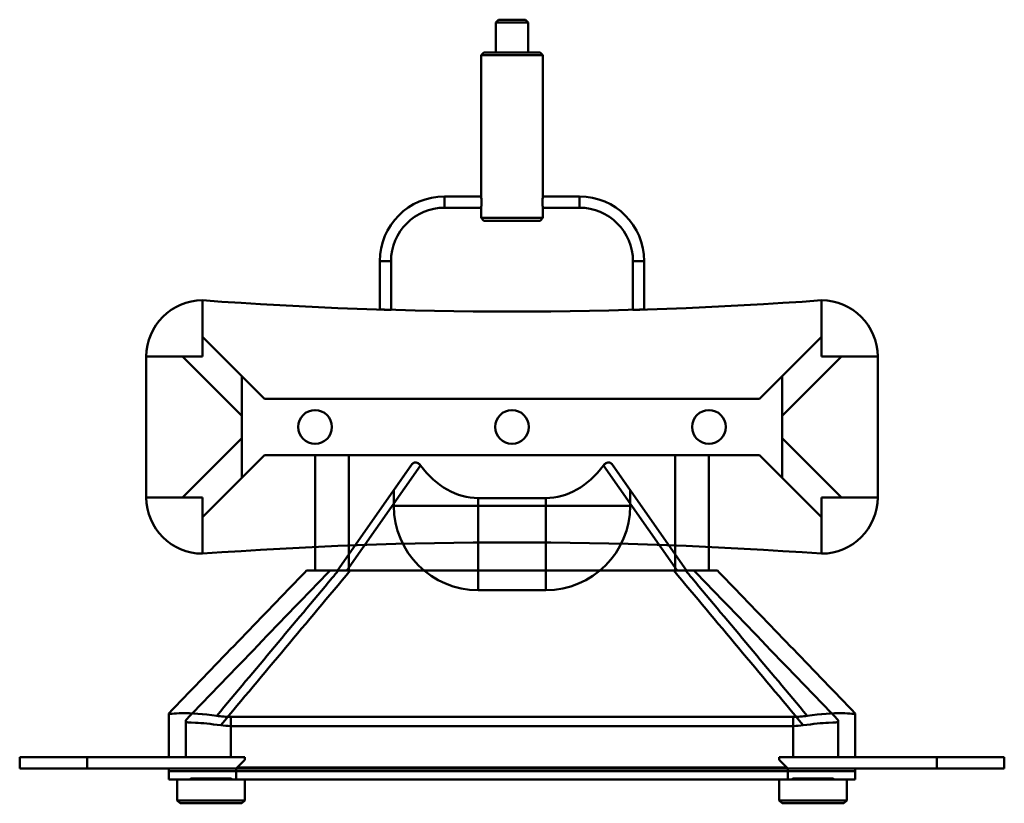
# Model space of a CAD drawing. Header units: millimetres. Extents: x -88 to 88, y -54 to 85.
import ezdxf

# ---------------------------------------------------------------- set-up
doc = ezdxf.new("R2010")
doc.units = ezdxf.units.MM
doc.layers.add('1', color=7, linetype='CONTINUOUS', true_color=0xffffff)

msp = doc.modelspace()

# ---------------------------------------------------------------- linework, layer by layer
at = {"layer": '1', "color": 30, "linetype": 'Continuous', "lineweight": 50}
for p, q in [((-2.4, 85), (-2.9, 84.5)), ((-2.4, 85), (-2.9, 84.5)), ((-2.9, 84.5), (2.9, 84.5)), ((2.9, 84.5), (-2.9, 84.5)), ((-2.9, 84.5), (-2.9, 79.2)), ((-2.9, 84.5), (-2.9, 79.2)), ((-2.4, 85), (2.4, 85)), ((2.4, 85), (-2.4, 85)), ((2.9, 84.5), (2.4, 85)), ((2.9, 84.5), (2.4, 85)), ((2.9, 79.2), (2.9, 84.5)), ((2.9, 79.2), (2.9, 84.5)), ((-5, 79.2), (-5.5, 78.7)), ((-5, 79.2), (-5.5, 78.7)), ((-5, 79.2), (5, 79.2)), ((5, 79.2), (-5, 79.2)), ((2.9, 79.2), (-2.9, 79.2)), ((-2.9, 79.2), (2.9, 79.2)), ((5.5, 78.7), (5, 79.2)), ((5.5, 78.7), (5, 79.2)), ((-5.5, 78.7), (5.5, 78.7)), ((5.5, 78.7), (-5.5, 78.7)), ((-5.5, 78.7), (-5.5, 53.6)), ((-5.5, 78.7), (-5.5, 53.6)), ((5.5, 53.6), (5.5, 78.7)), ((5.5, 53.6), (5.5, 78.7)), ((-12, 51.6), (-12, 53.6)), ((-12, 53.6), (-12, 51.6)), ((-5.5, 53.6), (-12, 53.6)), ((-5.5, 53.6), (-12, 53.6)), ((12, 53.6), (5.5, 53.6)), ((12, 53.6), (5.5, 53.6)), ((12, 53.6), (12, 51.6)), ((12, 51.6), (12, 53.6)), ((-12, 51.6), (-5.5, 51.6)), ((-12, 51.6), (-5.5, 51.6)), ((-5.5, 51.61), (-5.5, 49.8)), ((-5.5, 51.61), (-5.5, 49.8)), ((5.5, 49.8), (5.5, 51.61)), ((5.5, 49.8), (5.5, 51.61)), ((5.5, 51.6), (12, 51.6)), ((5.5, 51.6), (12, 51.6)), ((5.5, 49.8), (-5.5, 49.8)), ((-5.5, 49.8), (5.5, 49.8)), ((-5.5, 49.8), (-5, 49.3)), ((-5.5, 49.8), (-5, 49.3)), ((-5, 49.3), (5, 49.3)), ((5, 49.3), (-5, 49.3)), ((5, 49.3), (5.5, 49.8)), ((5, 49.3), (5.5, 49.8)), ((-21.5, 42.1), (-23.5, 42.1)), ((-23.5, 42.1), (-21.5, 42.1)), ((-23.5, 42.1), (-23.5, 33.51)), ((-23.5, 42.1), (-23.5, 33.51)), ((-21.5, 33.46), (-21.5, 42.1)), ((-21.5, 33.46), (-21.5, 42.1)), ((21.5, 42.1), (23.5, 42.1)), ((23.5, 42.1), (21.5, 42.1)), ((21.5, 42.1), (21.5, 33.46)), ((21.5, 42.1), (21.5, 33.46)), ((23.5, 33.51), (23.5, 42.1)), ((23.5, 33.51), (23.5, 42.1)), ((-55, 35.15), (-55, 25.15)), ((-55, 25.15), (-55, 35.15)), ((-55, 35.15), (-55, 28.69)), ((-55, 28.69), (-55, 35.15)), ((-55, 35.15), (-55, 28.69)), ((-55, 28.69), (-55, 35.15)), ((-55, 35.15), (-55, 25.15)), ((-55, 25.15), (-55, 35.15)), ((55, 28.69), (55, 35.15)), ((55, 25.15), (55, 35.15)), ((55, 35.15), (55, 25.15)), ((55, 35.15), (55, 28.69)), ((55, 35.15), (55, 28.69)), ((55, 25.15), (55, 35.15)), ((55, 28.69), (55, 35.15)), ((55, 35.15), (55, 25.15)), ((-43.96, 17.65), (-55, 28.69)), ((-48, 21.69), (-55, 28.69)), ((-55, 28.69), (-43.96, 17.65)), ((-55, 28.69), (-55, 25.15)), ((-43.96, 17.65), (-55, 28.69)), ((-55, 25.15), (-55, 28.69)), ((-43.96, 17.65), (-55, 28.69)), ((-55, 28.69), (-48, 21.69)), ((-55, 28.69), (-55, 25.15)), ((-55, 28.69), (-43.96, 17.65)), ((-55, 28.69), (-43.96, 17.65)), ((-55, 25.15), (-55, 28.69)), ((43.96, 17.65), (55, 28.69)), ((43.96, 17.65), (55, 28.69)), ((43.96, 17.65), (55, 28.69)), ((55, 28.69), (43.96, 17.65)), ((55, 28.69), (43.96, 17.65)), ((55, 28.69), (43.96, 17.65)), ((48, 21.69), (55, 28.69)), ((55, 28.69), (48, 21.69)), ((55, 25.15), (55, 28.69)), ((55, 28.69), (55, 25.15)), ((55, 28.69), (55, 25.15)), ((55, 25.15), (55, 28.69)), ((-65, 25.15), (-65, 0.15)), ((-55, 25.15), (-65, 25.15)), ((-65, 25.15), (-55, 25.15)), ((-65, 25.15), (-55, 25.15)), ((-55, 25.15), (-65, 25.15)), ((-65, 25.15), (-65, 0.15)), ((-65, 25.15), (-58.54, 25.15)), ((-65, 0.15), (-65, 25.15)), ((-65, 25.15), (-58.54, 25.15)), ((-58.54, 25.15), (-65, 25.15)), ((-65, 0.15), (-65, 25.15)), ((-58.54, 25.15), (-65, 25.15)), ((-58.54, 25.15), (-48, 14.61)), ((-58.54, 25.15), (-48, 14.61)), ((-58.54, 25.15), (-55, 25.15)), ((-55, 25.15), (-58.54, 25.15)), ((-48, 14.61), (-58.54, 25.15)), ((-48, 14.61), (-58.54, 25.15)), ((-48, 14.61), (-58.54, 25.15)), ((-58.54, 25.15), (-48, 14.61)), ((-58.54, 25.15), (-55, 25.15)), ((-55, 25.15), (-58.54, 25.15)), ((-48, 14.61), (-58.54, 25.15)), ((-58.54, 25.15), (-48, 14.61)), ((48, 14.61), (58.54, 25.15)), ((58.54, 25.15), (48, 14.61)), ((58.54, 25.15), (48, 14.61)), ((48, 14.61), (58.54, 25.15)), ((58.54, 25.15), (48, 14.61)), ((48, 14.61), (58.54, 25.15)), ((48, 14.61), (58.54, 25.15)), ((58.54, 25.15), (48, 14.61)), ((55, 25.15), (58.54, 25.15)), ((65, 25.15), (55, 25.15)), ((55, 25.15), (65, 25.15)), ((55, 25.15), (65, 25.15)), ((55, 25.15), (58.54, 25.15)), ((58.54, 25.15), (55, 25.15)), ((65, 25.15), (55, 25.15)), ((58.54, 25.15), (55, 25.15)), ((65, 25.15), (58.54, 25.15)), ((58.54, 25.15), (65, 25.15)), ((65, 25.15), (58.54, 25.15)), ((58.54, 25.15), (65, 25.15)), ((65, 0.15), (65, 25.15)), ((65, 0.15), (65, 25.15)), ((65, 25.15), (65, 0.15)), ((65, 25.15), (65, 0.15)), ((-48, 21.69), (-48, 14.61)), ((-48, 14.61), (-48, 21.69)), ((48, 21.69), (48, 14.61)), ((48, 14.61), (48, 21.69)), ((-43.96, 17.65), (43.96, 17.65)), ((43.96, 17.65), (-43.96, 17.65)), ((43.96, 17.65), (-43.96, 17.65)), ((43.96, 17.65), (-43.96, 17.65)), ((-43.96, 17.65), (43.96, 17.65)), ((-43.96, 17.65), (43.96, 17.65)), ((-48, 10.69), (-48, 14.61)), ((-48, 14.61), (-48, 10.69)), ((-48, 10.69), (-48, 14.61)), ((-48, 10.69), (-48, 14.61)), ((-48, 14.61), (-48, 10.69)), ((-48, 14.61), (-48, 10.69)), ((48, 10.69), (48, 14.61)), ((48, 10.69), (48, 14.61)), ((48, 14.61), (48, 10.69)), ((48, 14.61), (48, 10.69)), ((48, 10.69), (48, 14.61)), ((48, 14.61), (48, 10.69)), ((-48, 10.69), (-58.54, 0.15)), ((-58.54, 0.15), (-48, 10.69)), ((-48, 10.69), (-58.54, 0.15)), ((-58.54, 0.15), (-48, 10.69)), ((-58.54, 0.15), (-48, 10.69)), ((-48, 10.69), (-58.54, 0.15)), ((-58.54, 0.15), (-48, 10.69)), ((-48, 10.69), (-58.54, 0.15)), ((-48, 3.61), (-48, 10.69)), ((-48, 10.69), (-48, 3.61)), ((48, 10.69), (58.54, 0.15)), ((48, 10.69), (58.54, 0.15)), ((48, 10.69), (58.54, 0.15)), ((48, 3.61), (48, 10.69)), ((58.54, 0.15), (48, 10.69)), ((48, 10.69), (58.54, 0.15)), ((58.54, 0.15), (48, 10.69)), ((48, 10.69), (48, 3.61)), ((58.54, 0.15), (48, 10.69)), ((58.54, 0.15), (48, 10.69)), ((-55, -3.39), (-43.96, 7.65)), ((-43.96, 7.65), (-55, -3.39)), ((-55, -3.39), (-43.96, 7.65)), ((-55, -3.39), (-43.96, 7.65)), ((-43.96, 7.65), (-55, -3.39)), ((-43.96, 7.65), (-55, -3.39)), ((-43.96, 7.65), (43.96, 7.65)), ((-43.96, 7.65), (43.96, 7.65)), ((43.96, 7.65), (-43.96, 7.65)), ((43.96, 7.65), (-43.96, 7.65)), ((-43.96, 7.65), (43.96, 7.65)), ((43.96, 7.65), (-43.96, 7.65)), ((-29, 7.65), (-35, 7.65)), ((-35, 7.65), (-29, 7.65)), ((-35, 7.65), (-35, -12.85)), ((-35, -12.85), (-35, 7.65)), ((29, 7.65), (-29, 7.65)), ((-29, -12.85), (-29, 7.65)), ((29, 7.65), (-29, 7.65)), ((-29, 7.65), (-29, -12.85)), ((35, 7.65), (29, 7.65)), ((35, 7.65), (29, 7.65)), ((29, -12.85), (29, 7.65)), ((29, 7.65), (29, -12.85)), ((35, -12.85), (35, 7.65)), ((35, 7.65), (35, -12.85)), ((43.96, 7.65), (55, -3.39)), ((55, -3.39), (43.96, 7.65)), ((43.96, 7.65), (55, -3.39)), ((43.96, 7.65), (55, -3.39)), ((55, -3.39), (43.96, 7.65)), ((55, -3.39), (43.96, 7.65)), ((-31, -12.85), (-17.84, 5.94)), ((-17.84, 5.94), (-31, -12.85)), ((-16.28, 5.83), (-29.36, -12.85)), ((-29.36, -12.85), (-16.28, 5.83)), ((-17.84, 5.94), (-21, 1.43)), ((-21, 1.43), (-17.84, 5.94)), ((16.28, 5.83), (29.36, -12.85)), ((29.36, -12.85), (16.28, 5.83)), ((17.84, 5.94), (31, -12.85)), ((31, -12.85), (17.84, 5.94)), ((17.84, 5.94), (21, 1.43)), ((21, 1.43), (17.84, 5.94)), ((-55, -3.39), (-48, 3.61)), ((-48, 3.61), (-55, -3.39)), ((48, 3.61), (55, -3.39)), ((55, -3.39), (48, 3.61)), ((-58.54, 0.15), (-65, 0.15)), ((-65, 0.15), (-58.54, 0.15)), ((-65, 0.15), (-55, 0.15)), ((-65, 0.15), (-58.54, 0.15)), ((-55, 0.15), (-65, 0.15)), ((-65, 0.15), (-55, 0.15)), ((-55, 0.15), (-65, 0.15)), ((-58.54, 0.15), (-65, 0.15)), ((-58.54, 0.15), (-55, 0.15)), ((-55, 0.15), (-58.54, 0.15)), ((-55, 0.15), (-58.54, 0.15)), ((-58.54, 0.15), (-55, 0.15)), ((-55, -3.39), (-55, 0.15)), ((-55, 0.15), (-55, -9.85)), ((-55, -9.85), (-55, 0.15)), ((-55, 0.15), (-55, -9.85)), ((-55, 0.15), (-55, -3.39)), ((-55, 0.15), (-55, -3.39)), ((-55, -9.85), (-55, 0.15)), ((-55, -3.39), (-55, 0.15)), ((-21, -1.35), (-21, 1.43)), ((-21, 1.43), (-21, -1.35)), ((6, 0), (-6, 0)), ((-6, 0), (6, 0)), ((-6, 0), (-6, -1.35)), ((-6, -1.35), (-6, 0)), ((6, 0), (6, -1.35)), ((6, -1.35), (6, 0)), ((21, -1.35), (21, 1.43)), ((21, 1.43), (21, -1.35)), ((65, 0.15), (55, 0.15)), ((55, -9.85), (55, 0.15)), ((55, 0.15), (55, -3.39)), ((65, 0.15), (55, 0.15)), ((55, -9.85), (55, 0.15)), ((55, 0.15), (58.54, 0.15)), ((55, 0.15), (55, -9.85)), ((55, -3.39), (55, 0.15)), ((55, 0.15), (65, 0.15)), ((55, 0.15), (65, 0.15)), ((58.54, 0.15), (55, 0.15)), ((55, 0.15), (55, -9.85)), ((58.54, 0.15), (55, 0.15)), ((55, 0.15), (55, -3.39)), ((55, -3.39), (55, 0.15)), ((55, 0.15), (58.54, 0.15)), ((58.54, 0.15), (65, 0.15)), ((58.54, 0.15), (65, 0.15)), ((65, 0.15), (58.54, 0.15)), ((65, 0.15), (58.54, 0.15)), ((-6, -1.35), (-21, -1.35)), ((-21, -1.35), (-6, -1.35)), ((-6, -1.35), (-6, -16.35)), ((-6, -16.35), (-6, -1.35)), ((6, -1.35), (-6, -1.35)), ((-6, -1.35), (6, -1.35)), ((6, -16.35), (6, -1.35)), ((6, -1.35), (6, -16.35)), ((21, -1.35), (6, -1.35)), ((21, -1.35), (6, -1.35)), ((-55, -9.85), (-55, -3.39)), ((-55, -3.39), (-55, -9.85)), ((-55, -3.39), (-55, -9.85)), ((-55, -9.85), (-55, -3.39)), ((55, -9.85), (55, -3.39)), ((55, -3.39), (55, -9.85)), ((55, -3.39), (55, -9.85)), ((55, -9.85), (55, -3.39)), ((-35, -12.85), (-29, -12.85)), ((-35, -12.85), (-29, -12.85)), ((-31, -12.85), (-29.36, -12.85)), ((-29.36, -12.85), (-31, -12.85)), ((-30.87, -12.85), (30.87, -12.85)), ((30.87, -12.85), (-30.87, -12.85)), ((-29.36, -12.85), (29.36, -12.85)), ((-29.36, -12.85), (29.36, -12.85)), ((-29, -12.85), (29, -12.85)), ((-29, -12.85), (29, -12.85)), ((28.76, -12.85), (-28.76, -12.85)), ((-28.76, -12.85), (28.76, -12.85)), ((29, -12.85), (35, -12.85)), ((35, -12.85), (29, -12.85)), ((31, -12.85), (29.36, -12.85)), ((29.36, -12.85), (31, -12.85)), ((-6, -16.35), (6, -16.35)), ((6, -16.35), (-6, -16.35)), ((-61, -38.26), (-61, -46)), ((-61, -38.26), (-61, -46)), ((61, -38.26), (61, -46)), ((61, -38.26), (61, -46)), ((-58, -39.61), (-58, -46)), ((-58, -39.61), (-58, -46)), ((-50, -38.85), (-50, -46)), ((50, -38.85), (-50, -38.85)), ((-50, -38.85), (50, -38.85)), ((-50, -38.85), (-50, -46)), ((50, -38.85), (50, -46)), ((50, -38.85), (50, -46)), ((58, -39.61), (58, -46)), ((58, -39.61), (58, -46)), ((-50, -40.48), (-50, -46)), ((50, -40.48), (-50, -40.48)), ((-50, -40.48), (50, -40.48)), ((-50, -40.48), (-50, -46)), ((50, -40.48), (50, -46)), ((50, -40.48), (50, -46)), ((-87.5, -46), (-87.5, -48)), ((-75.5, -46), (-87.5, -46)), ((-87.5, -46), (-75.5, -46)), ((-87.5, -48), (-87.5, -46)), ((-50, -46), (-75.5, -46)), ((-75.5, -48), (-75.5, -46)), ((-75.5, -46), (-75.5, -48)), ((-75.5, -46), (-50, -46)), ((-50, -46), (-61, -46)), ((-61, -46), (-50, -46)), ((-58, -46), (-50, -46)), ((-50, -46), (-58, -46)), ((-47.5, -46), (-50, -46)), ((-50, -46), (-47.5, -46)), ((-48.85, -47.85), (-47.5, -46.5)), ((-47.5, -46.5), (-48.85, -47.85)), ((-47.5, -46.5), (-47.5, -46)), ((-47.5, -46), (-47.5, -46.5)), ((47.5, -46), (50, -46)), ((50, -46), (47.5, -46)), ((47.5, -46), (47.5, -46.5)), ((47.5, -46.5), (47.5, -46)), ((48.85, -47.85), (47.5, -46.5)), ((47.5, -46.5), (48.85, -47.85)), ((75.5, -46), (50, -46)), ((61, -46), (50, -46)), ((58, -46), (50, -46)), ((50, -46), (58, -46)), ((50, -46), (75.5, -46)), ((50, -46), (61, -46)), ((75.5, -48), (75.5, -46)), ((87.5, -46), (75.5, -46)), ((75.5, -46), (87.5, -46)), ((75.5, -46), (75.5, -48)), ((87.5, -46), (87.5, -48)), ((87.5, -48), (87.5, -46)), ((-75.5, -48), (-87.5, -48)), ((-87.5, -48), (-75.5, -48)), ((-61, -48), (-75.5, -48)), ((-75.5, -48), (-61, -48)), ((-49, -48), (-61, -48)), ((-61, -48), (-49, -48)), ((-49, -48), (-61, -48)), ((-49, -48), (-61, -48)), ((-61, -48), (-61, -48.5)), ((-61, -48), (-49, -48)), ((-61, -48), (-49, -48)), ((-61, -48.5), (-61, -48)), ((-61, -48), (-61, -50)), ((-61, -50), (-61, -48)), ((61, -48.5), (-61, -48.5)), ((-61, -50), (-61, -48.5)), ((-61, -48.5), (-61, -50)), ((-61, -48.5), (61, -48.5)), ((-48.85, -47.85), (-49, -48)), ((-49, -48), (-48.85, -47.85)), ((49, -48), (-49, -48)), ((-49, -48), (-49, -50)), ((49, -48), (-49, -48)), ((-49, -48), (49, -48)), ((-49, -50), (-49, -48)), ((-49, -48), (49, -48)), ((48.85, -47.85), (-48.85, -47.85)), ((48.85, -47.85), (-48.85, -47.85)), ((-48.85, -47.85), (48.85, -47.85)), ((-48.85, -47.85), (48.85, -47.85)), ((49, -48), (48.85, -47.85)), ((48.85, -47.85), (49, -48)), ((61, -48), (49, -48)), ((49, -48), (61, -48)), ((61, -48), (49, -48)), ((49, -48), (61, -48)), ((49, -50), (49, -48)), ((49, -48), (61, -48)), ((49, -48), (49, -50)), ((61, -48), (49, -48)), ((61, -50), (61, -48)), ((61, -48.5), (61, -48)), ((61, -48), (61, -50)), ((75.5, -48), (61, -48)), ((61, -48), (75.5, -48)), ((61, -48), (61, -48.5)), ((61, -48.5), (61, -50)), ((61, -50), (61, -48.5)), ((75.5, -48), (87.5, -48)), ((87.5, -48), (75.5, -48)), ((-57.35, -50), (-61, -50)), ((-61, -50), (-49, -50)), ((-49, -50), (-61, -50)), ((-61, -50), (-57.35, -50)), ((-59.5, -50), (-47.5, -50)), ((-47.5, -50), (-59.5, -50)), ((-59.5, -50), (-59.5, -53.7)), ((-59.5, -50), (-59.5, -53.7)), ((-49.9, -49.8), (-57.1, -49.8)), ((-57.1, -49.8), (-49.9, -49.8)), ((-49.9, -49.8), (-57.1, -49.8)), ((-49.9, -49.8), (-57.1, -49.8)), ((-49.65, -50), (49.65, -50)), ((49.65, -50), (-49.65, -50)), ((-49, -50), (49, -50)), ((49, -50), (-49, -50)), ((-47.5, -53.7), (-47.5, -50)), ((-47.5, -53.7), (-47.5, -50)), ((47.5, -50), (59.5, -50)), ((47.5, -50), (59.5, -50)), ((47.5, -50), (47.5, -53.7)), ((47.5, -50), (47.5, -53.7)), ((61, -50), (49, -50)), ((49, -50), (61, -50)), ((49.9, -49.8), (57.1, -49.8)), ((49.9, -49.8), (57.1, -49.8)), ((57.1, -49.8), (49.9, -49.8)), ((57.1, -49.8), (49.9, -49.8)), ((61, -50), (57.35, -50)), ((57.35, -50), (61, -50)), ((59.5, -53.7), (59.5, -50)), ((59.5, -53.7), (59.5, -50)), ((-47.5, -53.7), (-59.5, -53.7)), ((-59.5, -53.7), (-47.5, -53.7)), ((-59.5, -53.7), (-59, -54.2)), ((-59.5, -53.7), (-59, -54.2)), ((-48, -54.2), (-59, -54.2)), ((-59, -54.2), (-48, -54.2)), ((-48, -54.2), (-47.5, -53.7)), ((-48, -54.2), (-47.5, -53.7)), ((47.5, -53.7), (59.5, -53.7)), ((59.5, -53.7), (47.5, -53.7)), ((47.5, -53.7), (48, -54.2)), ((47.5, -53.7), (48, -54.2)), ((48, -54.2), (59, -54.2)), ((59, -54.2), (48, -54.2)), ((59, -54.2), (59.5, -53.7)), ((59, -54.2), (59.5, -53.7))]:
    msp.add_line(p, q, dxfattribs=at)
at = {"layer": '1', "color": 30, "linetype": 'Continuous', "lineweight": 50, "extrusion": (0, 0, -1)}
for centre in [(35, 12.65), (35, 12.65), (0, 12.65), (0, 12.65), (-35, 12.65), (-35, 12.65)]:
    msp.add_circle(centre, 3, dxfattribs=at)
at = {"layer": '1', "color": 30, "linetype": 'Continuous', "lineweight": 50}
for centre in [(-35, 12.65), (-35, 12.65), (0, 12.65), (0, 12.65), (35, 12.65), (35, 12.65)]:
    msp.add_circle(centre, 3, dxfattribs=at)
for centre, radius, start, end in [((-12, 42.1), 11.5, 90, 180), ((-12, 42.1), 11.5, 90, 180), ((12, 42.1), 11.5, 0, 90), ((12, 42.1), 11.5, 0, 90), ((-55, 25.15), 10, 90, 180), ((-55, 25.15), 10, 90, 180), ((0, 790.4), 757.25, 265.83487, 274.16513), ((0, 790.4), 757.25, 265.83487, 274.16513), ((55, 25.15), 10, 0, 90), ((55, 25.15), 10, 0, 90), ((-55, 0.15), 10, 180, 270), ((-55, 0.15), 10, 180, 270), ((55, 0.15), 10, 270, 360), ((55, 0.15), 10, 270, 360), ((-6, -1.35), 15, 180, 270), ((6, -1.35), 15, 270, 0), ((0, -765.1), 757.25, 85.83487, 94.16513), ((0, -765.1), 757.25, 85.83487, 94.16513)]:
    msp.add_arc(centre, radius, start, end, dxfattribs=at)
at = {"layer": '1', "color": 30, "linetype": 'Continuous', "lineweight": 50, "extrusion": (0, 0, -1)}
for centre, radius, start, end in [((12, 42.1), 9.5, 0, 90), ((12, 42.1), 9.5, 0, 90), ((-12, 42.1), 9.5, 90, 180), ((-12, 42.1), 9.5, 90, 180), ((55, 25.15), 10, 0, 90), ((55, 25.15), 10, 0, 90), ((0, 790.4), 757.25, 265.83487, 274.16513), ((0, 790.4), 757.25, 265.83487, 274.16513), ((-55, 25.15), 10, 90, 180), ((-55, 25.15), 10, 90, 180), ((55, 0.15), 10, 270, 360), ((55, 0.15), 10, 270, 360), ((-55, 0.15), 10, 180, 270), ((-55, 0.15), 10, 180, 270), ((6, -1.35), 15, 270, 0), ((-6, -1.35), 15, 180, 270), ((0, -765.1), 757.25, 85.83487, 94.16513), ((0, -765.1), 757.25, 85.83487, 94.16513)]:
    msp.add_arc(centre, radius, start, end, dxfattribs=at)
at = {"layer": '1', "color": 30, "linetype": 'Continuous', "lineweight": 50}
for centre, major_axis, ratio, start_param, end_param in [((-6, 21.43), (0, 21.42), 0.700208, 2.386289, 3.141593), ((-6, 21.43), (0, 21.42), 0.700208, 2.386289, 3.141593), ((6, 21.43), (0, 21.42), 0.700208, 3.141593, 3.896896), ((6, 21.43), (0, 21.42), 0.700208, 3.141593, 3.896896), ((-50, -31.7), (11, 0), 0.649408, 4.486032, 4.712389), ((-50, -31.7), (11, 0), 0.649408, 4.486032, 4.712389), ((50, -31.7), (11, 0), 0.649408, 4.712389, 4.938746), ((50, -31.7), (11, 0), 0.649408, 4.712389, 4.938746), ((-50, -35.28), (8, 0), 0.649408, 4.489176, 4.712389), ((-50, -35.28), (8, 0), 0.649408, 4.489176, 4.712389), ((50, -35.28), (8, 0), 0.649408, 4.712389, 4.935602), ((50, -35.28), (8, 0), 0.649408, 4.712389, 4.935602), ((-53.5, -54.6), (4.24, 4.24), 1, 1.428899, 1.482561), ((-53.5, -54.6), (-3.72, 4.7), 1, 6.256897, 6.310559), ((-53.5, -54.6), (3.7, 4.72), 1, 6.25104, 6.304702), ((-53.5, -54.6), (3.72, 4.71), 1, 6.254323, 6.307985), ((53.5, -54.6), (4.67, 3.77), 1, 1.534649, 1.588311), ((53.5, -54.6), (-3.72, 4.7), 1, 6.256897, 6.310559), ((53.5, -54.6), (3.72, 4.7), 1, 6.255812, 6.309474), ((53.5, -54.6), (-4.67, 3.77), 1, 4.694874, 4.748536)]:
    msp.add_ellipse(centre, major_axis=major_axis, ratio=ratio, start_param=start_param, end_param=end_param, dxfattribs=at)
for points, knots in [([(-5.5, 53.6), (-5.5, 53.6), (-5.5, 53.58), (-5.48, 53.51), (-5.47, 53.45), (-5.46, 53.32), (-5.44, 53.23), (-5.43, 53.04), (-5.42, 52.94), (-5.41, 52.72), (-5.41, 52.6), (-5.41, 52.38), (-5.42, 52.27), (-5.43, 52.07), (-5.44, 51.98), (-5.46, 51.82), (-5.47, 51.75), (-5.49, 51.65), (-5.5, 51.62), (-5.5, 51.59), (-5.5, 51.6), (-5.49, 51.65), (-5.48, 51.69), (-5.47, 51.8), (-5.46, 51.88), (-5.44, 52.05), (-5.43, 52.15), (-5.41, 52.36), (-5.41, 52.47), (-5.41, 52.7), (-5.41, 52.81), (-5.42, 53.02), (-5.43, 53.12), (-5.45, 53.29), (-5.46, 53.37), (-5.48, 53.5), (-5.49, 53.54), (-5.5, 53.59), (-5.5, 53.6), (-5.5, 53.6)], [0, 0, 0, 0, 0.053106, 0.053106, 0.106176, 0.106176, 0.15979, 0.15979, 0.213816, 0.213816, 0.267245, 0.267245, 0.319994, 0.319994, 0.373041, 0.373041, 0.426894, 0.426894, 0.480815, 0.480815, 0.533971, 0.533971, 0.586723, 0.586723, 0.640029, 0.640029, 0.694017, 0.694017, 0.747753, 0.747753, 0.800668, 0.800668, 0.853486, 0.853486, 0.907067, 0.907067, 0.961094, 0.961094, 1, 1, 1, 1]), ([(-5.5, 53.6), (-5.5, 53.6), (-5.5, 53.59), (-5.49, 53.54), (-5.48, 53.5), (-5.46, 53.37), (-5.45, 53.29), (-5.43, 53.12), (-5.42, 53.02), (-5.41, 52.81), (-5.41, 52.7), (-5.41, 52.47), (-5.41, 52.36), (-5.43, 52.15), (-5.44, 52.05), (-5.46, 51.88), (-5.47, 51.8), (-5.48, 51.69), (-5.49, 51.65), (-5.5, 51.6), (-5.5, 51.59), (-5.5, 51.62), (-5.49, 51.65), (-5.47, 51.75), (-5.46, 51.82), (-5.44, 51.98), (-5.43, 52.07), (-5.42, 52.27), (-5.41, 52.38), (-5.41, 52.6), (-5.41, 52.72), (-5.42, 52.94), (-5.43, 53.04), (-5.44, 53.23), (-5.46, 53.32), (-5.47, 53.45), (-5.48, 53.51), (-5.5, 53.58), (-5.5, 53.6), (-5.5, 53.6)], [0, 0, 0, 0, 0.038906, 0.038906, 0.092933, 0.092933, 0.146514, 0.146514, 0.199332, 0.199332, 0.252247, 0.252247, 0.305983, 0.305983, 0.359971, 0.359971, 0.413277, 0.413277, 0.466029, 0.466029, 0.519185, 0.519185, 0.573106, 0.573106, 0.626959, 0.626959, 0.680006, 0.680006, 0.732755, 0.732755, 0.786184, 0.786184, 0.84021, 0.84021, 0.893824, 0.893824, 0.946894, 0.946894, 1, 1, 1, 1]), ([(5.5, 53.6), (5.5, 53.6), (5.5, 53.59), (5.49, 53.54), (5.48, 53.5), (5.46, 53.37), (5.45, 53.29), (5.43, 53.12), (5.42, 53.02), (5.41, 52.81), (5.41, 52.7), (5.41, 52.47), (5.41, 52.36), (5.43, 52.15), (5.44, 52.05), (5.46, 51.88), (5.47, 51.8), (5.48, 51.69), (5.49, 51.65), (5.5, 51.6), (5.5, 51.59), (5.5, 51.62), (5.49, 51.65), (5.47, 51.75), (5.46, 51.82), (5.44, 51.98), (5.43, 52.07), (5.42, 52.27), (5.41, 52.38), (5.41, 52.6), (5.41, 52.72), (5.42, 52.94), (5.43, 53.04), (5.44, 53.23), (5.46, 53.32), (5.47, 53.45), (5.48, 53.51), (5.5, 53.58), (5.5, 53.6), (5.5, 53.6)], [0, 0, 0, 0, 0.038906, 0.038906, 0.092933, 0.092933, 0.146514, 0.146514, 0.199332, 0.199332, 0.252247, 0.252247, 0.305983, 0.305983, 0.359971, 0.359971, 0.413277, 0.413277, 0.466029, 0.466029, 0.519185, 0.519185, 0.573106, 0.573106, 0.626959, 0.626959, 0.680006, 0.680006, 0.732755, 0.732755, 0.786184, 0.786184, 0.84021, 0.84021, 0.893824, 0.893824, 0.946894, 0.946894, 1, 1, 1, 1]), ([(5.5, 53.6), (5.5, 53.6), (5.5, 53.58), (5.48, 53.51), (5.47, 53.45), (5.46, 53.32), (5.44, 53.23), (5.43, 53.04), (5.42, 52.94), (5.41, 52.72), (5.41, 52.6), (5.41, 52.38), (5.42, 52.27), (5.43, 52.07), (5.44, 51.98), (5.46, 51.82), (5.47, 51.75), (5.49, 51.65), (5.5, 51.62), (5.5, 51.59), (5.5, 51.6), (5.49, 51.65), (5.48, 51.69), (5.47, 51.8), (5.46, 51.88), (5.44, 52.05), (5.43, 52.15), (5.41, 52.36), (5.41, 52.47), (5.41, 52.7), (5.41, 52.81), (5.42, 53.02), (5.43, 53.12), (5.45, 53.29), (5.46, 53.37), (5.48, 53.5), (5.49, 53.54), (5.5, 53.59), (5.5, 53.6), (5.5, 53.6)], [0, 0, 0, 0, 0.053106, 0.053106, 0.106176, 0.106176, 0.15979, 0.15979, 0.213816, 0.213816, 0.267245, 0.267245, 0.319994, 0.319994, 0.373041, 0.373041, 0.426894, 0.426894, 0.480815, 0.480815, 0.533971, 0.533971, 0.586723, 0.586723, 0.640029, 0.640029, 0.694017, 0.694017, 0.747753, 0.747753, 0.800668, 0.800668, 0.853486, 0.853486, 0.907067, 0.907067, 0.961094, 0.961094, 1, 1, 1, 1]), ([(-22.5, 33.48), (-22.61, 33.49), (-22.73, 33.49), (-22.94, 33.5), (-23.04, 33.5), (-23.21, 33.51), (-23.29, 33.51), (-23.41, 33.51), (-23.45, 33.51), (-23.5, 33.51), (-23.51, 33.51), (-23.48, 33.51), (-23.45, 33.51), (-23.35, 33.51), (-23.28, 33.51), (-23.12, 33.5), (-23.03, 33.5), (-22.83, 33.49), (-22.72, 33.49), (-22.49, 33.48), (-22.38, 33.48), (-22.16, 33.47), (-22.05, 33.47), (-21.87, 33.47), (-21.78, 33.46), (-21.64, 33.46), (-21.59, 33.46), (-21.52, 33.46), (-21.5, 33.46), (-21.5, 33.46), (-21.52, 33.46), (-21.6, 33.46), (-21.66, 33.46), (-21.8, 33.46), (-21.88, 33.47), (-22.07, 33.47), (-22.18, 33.47), (-22.36, 33.48), (-22.43, 33.48), (-22.5, 33.48)], [0, 0, 0, 0, 0.053735, 0.053735, 0.107472, 0.107472, 0.161198, 0.161198, 0.214901, 0.214901, 0.26858, 0.26858, 0.322247, 0.322247, 0.375919, 0.375919, 0.429612, 0.429612, 0.483329, 0.483329, 0.537065, 0.537065, 0.590805, 0.590805, 0.644533, 0.644533, 0.69824, 0.69824, 0.751926, 0.751926, 0.805599, 0.805599, 0.859271, 0.859271, 0.912957, 0.912957, 0.966663, 0.966663, 1, 1, 1, 1]), ([(-22.5, 33.48), (-22.39, 33.48), (-22.27, 33.48), (-22.06, 33.47), (-21.96, 33.47), (-21.79, 33.46), (-21.71, 33.46), (-21.59, 33.46), (-21.55, 33.46), (-21.5, 33.46), (-21.49, 33.46), (-21.52, 33.46), (-21.55, 33.46), (-21.65, 33.46), (-21.72, 33.46), (-21.88, 33.47), (-21.97, 33.47), (-22.17, 33.47), (-22.28, 33.48), (-22.51, 33.48), (-22.62, 33.49), (-22.84, 33.49), (-22.95, 33.5), (-23.13, 33.5), (-23.22, 33.51), (-23.36, 33.51), (-23.41, 33.51), (-23.48, 33.51), (-23.5, 33.51), (-23.5, 33.51), (-23.48, 33.51), (-23.4, 33.51), (-23.34, 33.51), (-23.2, 33.51), (-23.12, 33.5), (-22.93, 33.5), (-22.82, 33.49), (-22.64, 33.49), (-22.57, 33.49), (-22.5, 33.48)], [0, 0, 0, 0, 0.053733, 0.053733, 0.107466, 0.107466, 0.161188, 0.161188, 0.214889, 0.214889, 0.268569, 0.268569, 0.322241, 0.322241, 0.375916, 0.375916, 0.429607, 0.429607, 0.483321, 0.483321, 0.537053, 0.537053, 0.590794, 0.590794, 0.644525, 0.644525, 0.698236, 0.698236, 0.751922, 0.751922, 0.805591, 0.805591, 0.85926, 0.85926, 0.912945, 0.912945, 0.966655, 0.966655, 1, 1, 1, 1]), ([(22.5, 33.48), (22.39, 33.48), (22.27, 33.48), (22.06, 33.47), (21.96, 33.47), (21.79, 33.46), (21.71, 33.46), (21.59, 33.46), (21.55, 33.46), (21.5, 33.46), (21.49, 33.46), (21.52, 33.46), (21.55, 33.46), (21.65, 33.46), (21.72, 33.46), (21.88, 33.47), (21.97, 33.47), (22.17, 33.47), (22.28, 33.48), (22.51, 33.48), (22.62, 33.49), (22.84, 33.49), (22.95, 33.5), (23.13, 33.5), (23.22, 33.51), (23.36, 33.51), (23.41, 33.51), (23.48, 33.51), (23.5, 33.51), (23.5, 33.51), (23.48, 33.51), (23.4, 33.51), (23.34, 33.51), (23.2, 33.51), (23.12, 33.5), (22.93, 33.5), (22.82, 33.49), (22.64, 33.49), (22.57, 33.49), (22.5, 33.48)], [0, 0, 0, 0, 0.053733, 0.053733, 0.107466, 0.107466, 0.161188, 0.161188, 0.214889, 0.214889, 0.268569, 0.268569, 0.322241, 0.322241, 0.375916, 0.375916, 0.429607, 0.429607, 0.483321, 0.483321, 0.537053, 0.537053, 0.590794, 0.590794, 0.644525, 0.644525, 0.698236, 0.698236, 0.751922, 0.751922, 0.805591, 0.805591, 0.85926, 0.85926, 0.912945, 0.912945, 0.966655, 0.966655, 1, 1, 1, 1]), ([(22.5, 33.48), (22.61, 33.49), (22.73, 33.49), (22.94, 33.5), (23.04, 33.5), (23.21, 33.51), (23.29, 33.51), (23.41, 33.51), (23.45, 33.51), (23.5, 33.51), (23.51, 33.51), (23.48, 33.51), (23.45, 33.51), (23.35, 33.51), (23.28, 33.51), (23.12, 33.5), (23.03, 33.5), (22.83, 33.49), (22.72, 33.49), (22.49, 33.48), (22.38, 33.48), (22.16, 33.47), (22.05, 33.47), (21.87, 33.47), (21.78, 33.46), (21.64, 33.46), (21.59, 33.46), (21.52, 33.46), (21.5, 33.46), (21.5, 33.46), (21.52, 33.46), (21.6, 33.46), (21.66, 33.46), (21.8, 33.46), (21.88, 33.47), (22.07, 33.47), (22.18, 33.47), (22.36, 33.48), (22.43, 33.48), (22.5, 33.48)], [0, 0, 0, 0, 0.053735, 0.053735, 0.107472, 0.107472, 0.161198, 0.161198, 0.214901, 0.214901, 0.26858, 0.26858, 0.322247, 0.322247, 0.375919, 0.375919, 0.429612, 0.429612, 0.483329, 0.483329, 0.537065, 0.537065, 0.590805, 0.590805, 0.644533, 0.644533, 0.69824, 0.69824, 0.751926, 0.751926, 0.805599, 0.805599, 0.859271, 0.859271, 0.912957, 0.912957, 0.966663, 0.966663, 1, 1, 1, 1]), ([(-16.28, 5.83), (-16.39, 5.97), (-16.51, 6.1), (-16.78, 6.28), (-16.92, 6.34), (-17.18, 6.38), (-17.31, 6.36), (-17.53, 6.26), (-17.64, 6.18), (-17.77, 6.04), (-17.81, 5.99), (-17.84, 5.94)], [0, 0, 0, 0, 0.242265, 0.242265, 0.486879, 0.486879, 0.704297, 0.704297, 0.907037, 0.907037, 1, 1, 1, 1]), ([(-17.84, 5.94), (-17.76, 6.06), (-17.66, 6.17), (-17.44, 6.31), (-17.31, 6.36), (-17.07, 6.37), (-16.95, 6.35), (-16.72, 6.25), (-16.6, 6.17), (-16.42, 6), (-16.35, 5.92), (-16.28, 5.83)], [0, 0, 0, 0, 0.218987, 0.218987, 0.439368, 0.439368, 0.645387, 0.645387, 0.851923, 0.851923, 1, 1, 1, 1]), ([(16.28, 5.83), (16.39, 5.97), (16.51, 6.1), (16.78, 6.28), (16.92, 6.34), (17.18, 6.38), (17.31, 6.36), (17.53, 6.26), (17.64, 6.18), (17.77, 6.04), (17.81, 5.99), (17.84, 5.94)], [0, 0, 0, 0, 0.242265, 0.242265, 0.486879, 0.486879, 0.704297, 0.704297, 0.907037, 0.907037, 1, 1, 1, 1]), ([(17.84, 5.94), (17.76, 6.06), (17.66, 6.17), (17.44, 6.31), (17.31, 6.36), (17.07, 6.37), (16.95, 6.35), (16.72, 6.25), (16.6, 6.17), (16.42, 6), (16.35, 5.92), (16.28, 5.83)], [0, 0, 0, 0, 0.218987, 0.218987, 0.439368, 0.439368, 0.645387, 0.645387, 0.851923, 0.851923, 1, 1, 1, 1]), ([(-61, -38.22), (-53.72, -30.68), (-46.43, -23.13), (-38.27, -14.68), (-37.38, -13.76), (-36.5, -12.85)], [0, 0, 0, 0, 0.891916, 0.891916, 1, 1, 1, 1]), ([(-36.5, -12.85), (-37.38, -13.76), (-38.27, -14.68), (-46.43, -23.13), (-53.72, -30.68), (-61, -38.22)], [0, 0, 0, 0, 0.108084, 0.108084, 1, 1, 1, 1]), ([(-30.87, -12.85), (-31.23, -13.28), (-31.59, -13.72), (-38.79, -22.32), (-45.63, -30.49), (-52.47, -38.66)], [0, 0, 0, 0, 0.050438, 0.050438, 1, 1, 1, 1]), ([(-52.47, -38.66), (-45.63, -30.49), (-38.79, -22.32), (-31.59, -13.72), (-31.23, -13.28), (-30.87, -12.85)], [0, 0, 0, 0, 0.949562, 0.949562, 1, 1, 1, 1]), ([(-36.5, -12.85), (-36.5, -12.85), (-36.19, -12.85), (-34.77, -12.85), (-34.13, -12.85), (-32.59, -12.85), (-31.73, -12.85), (-30.87, -12.85)], [0, 0, 0, 0, 0.5, 0.5, 0.75, 0.75, 1, 1, 1, 1]), ([(-30.87, -12.85), (-31.73, -12.85), (-32.59, -12.85), (-34.13, -12.85), (-34.77, -12.85), (-36.19, -12.85), (-36.5, -12.85), (-36.5, -12.85)], [0, 0, 0, 0, 0.25, 0.25, 0.5, 0.5, 1, 1, 1, 1]), ([(-28.76, -12.85), (-29.86, -12.85), (-30.92, -12.85), (-32.13, -12.85), (-32.33, -12.85), (-32.33, -12.85)], [0, 0, 0, 0, 0.5, 0.5, 1, 1, 1, 1]), ([(-32.33, -12.85), (-32.33, -12.85), (-32.13, -12.85), (-30.92, -12.85), (-29.86, -12.85), (-28.76, -12.85)], [0, 0, 0, 0, 0.5, 0.5, 1, 1, 1, 1]), ([(28.76, -12.85), (29.86, -12.85), (30.92, -12.85), (32.13, -12.85), (32.33, -12.85), (32.33, -12.85)], [0, 0, 0, 0, 0.5, 0.5, 1, 1, 1, 1]), ([(32.33, -12.85), (32.33, -12.85), (32.13, -12.85), (30.92, -12.85), (29.86, -12.85), (28.76, -12.85)], [0, 0, 0, 0, 0.5, 0.5, 1, 1, 1, 1]), ([(36.5, -12.85), (36.5, -12.85), (36.18, -12.85), (34.75, -12.85), (34.1, -12.85), (32.59, -12.85), (31.73, -12.85), (30.87, -12.85)], [0, 0, 0, 0, 0.5, 0.5, 0.75, 0.75, 1, 1, 1, 1]), ([(52.47, -38.66), (45.63, -30.49), (38.79, -22.32), (31.59, -13.72), (31.23, -13.28), (30.87, -12.85)], [0, 0, 0, 0, 0.949562, 0.949562, 1, 1, 1, 1]), ([(30.87, -12.85), (31.73, -12.85), (32.59, -12.85), (34.1, -12.85), (34.75, -12.85), (36.18, -12.85), (36.5, -12.85), (36.5, -12.85)], [0, 0, 0, 0, 0.25, 0.25, 0.5, 0.5, 1, 1, 1, 1]), ([(30.87, -12.85), (31.23, -13.28), (31.59, -13.72), (38.79, -22.32), (45.63, -30.49), (52.47, -38.66)], [0, 0, 0, 0, 0.050438, 0.050438, 1, 1, 1, 1]), ([(36.5, -12.85), (37.38, -13.76), (38.27, -14.68), (46.43, -23.13), (53.72, -30.68), (61, -38.22)], [0, 0, 0, 0, 0.108084, 0.108084, 1, 1, 1, 1]), ([(61, -38.22), (53.72, -30.68), (46.43, -23.13), (38.27, -14.68), (37.38, -13.76), (36.5, -12.85)], [0, 0, 0, 0, 0.891916, 0.891916, 1, 1, 1, 1]), ([(-61, -38.26), (-61, -38.42), (-60.15, -38.21), (-57.06, -38.16), (-54.87, -38.3), (-52.47, -38.66)], [0, 0, 0, 0, 0.5, 0.5, 1, 1, 1, 1]), ([(-52.47, -38.66), (-54.87, -38.3), (-57.05, -38.16), (-60.14, -38.21), (-61, -38.42), (-61, -38.26)], [0, 0, 0, 0, 0.5, 0.5, 1, 1, 1, 1]), ([(52.47, -38.66), (54.87, -38.3), (57.05, -38.16), (60.14, -38.21), (61, -38.42), (61, -38.26)], [0, 0, 0, 0, 0.5, 0.5, 1, 1, 1, 1]), ([(61, -38.26), (61, -38.42), (60.15, -38.21), (57.06, -38.16), (54.87, -38.3), (52.47, -38.66)], [0, 0, 0, 0, 0.5, 0.5, 1, 1, 1, 1]), ([(-51.77, -40.35), (-53.53, -40.09), (-55.11, -39.95), (-57.38, -39.83), (-58, -39.86), (-58, -39.61)], [0, 0, 0, 0, 0.5, 0.5, 1, 1, 1, 1]), ([(-58, -39.61), (-58, -39.86), (-57.38, -39.83), (-55.11, -39.95), (-53.53, -40.09), (-51.77, -40.35)], [0, 0, 0, 0, 0.5, 0.5, 1, 1, 1, 1]), ([(58, -39.61), (58, -39.86), (57.38, -39.83), (55.11, -39.95), (53.53, -40.09), (51.77, -40.35)], [0, 0, 0, 0, 0.5, 0.5, 1, 1, 1, 1]), ([(51.77, -40.35), (53.53, -40.09), (55.11, -39.95), (57.38, -39.83), (58, -39.86), (58, -39.61)], [0, 0, 0, 0, 0.5, 0.5, 1, 1, 1, 1])]:
    msp.add_open_spline(points, degree=3, knots=knots, dxfattribs=at)
for points in [[(-58, -39.43), (-49.44, -30.57), (-40.89, -21.71), (-32.33, -12.85)], [(-32.33, -12.85), (-40.89, -21.71), (-49.44, -30.57), (-58, -39.43)], [(-51.77, -40.35), (-44.1, -31.18), (-36.43, -22.02), (-28.76, -12.85)], [(-28.76, -12.85), (-36.43, -22.02), (-44.1, -31.18), (-51.77, -40.35)], [(51.77, -40.35), (44.1, -31.18), (36.43, -22.02), (28.76, -12.85)], [(28.76, -12.85), (36.43, -22.02), (44.1, -31.18), (51.77, -40.35)], [(58, -39.43), (49.44, -30.57), (40.89, -21.71), (32.33, -12.85)], [(32.33, -12.85), (40.89, -21.71), (49.44, -30.57), (58, -39.43)], [(-61, -38.26), (-61, -38.24), (-61, -38.22), (-61, -38.22)], [(-61, -38.22), (-61, -38.22), (-61, -38.24), (-61, -38.26)], [(61, -38.22), (61, -38.22), (61, -38.24), (61, -38.26)], [(61, -38.26), (61, -38.24), (61, -38.22), (61, -38.22)], [(-58, -39.43), (-58, -39.43), (-58, -39.5), (-58, -39.61)], [(-58, -39.61), (-58, -39.5), (-58, -39.43), (-58, -39.43)], [(58, -39.61), (58, -39.5), (58, -39.43), (58, -39.43)], [(58, -39.43), (58, -39.43), (58, -39.5), (58, -39.61)]]:
    msp.add_open_spline(points, degree=3, dxfattribs=at)

doc.saveas('drawing.dxf')
